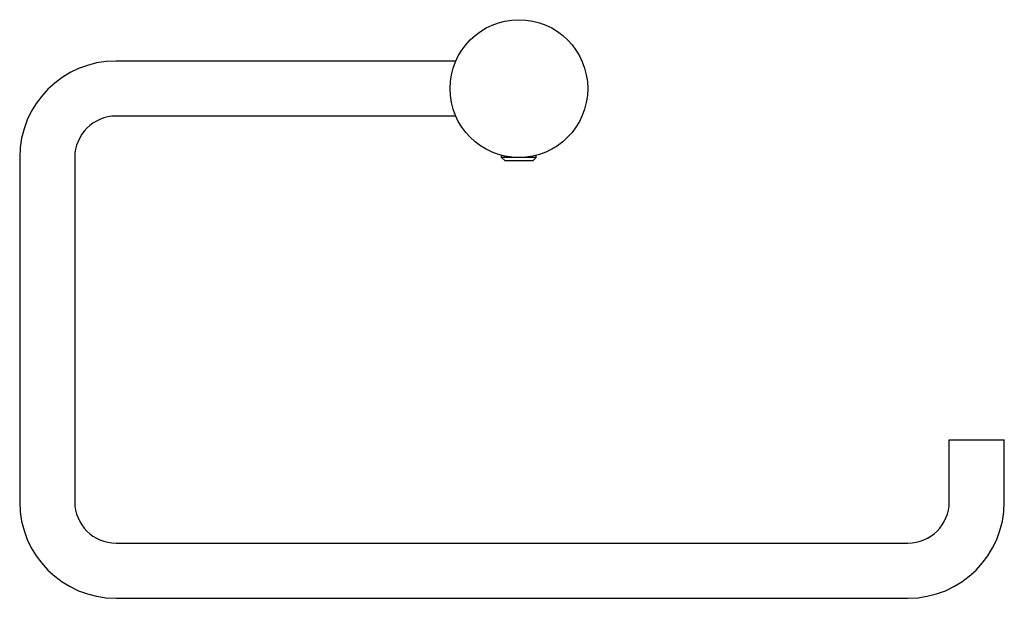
# Model space of a CAD drawing. Header units: millimetres. Extents: x 3712.526 to 3712.669, y 1385.449 to 1385.533.
import ezdxf

# ---------------------------------------------------------------- set-up
doc = ezdxf.new("R2010")
doc.units = ezdxf.units.MM
doc.layers.add('Sanindusa', color=3, linetype='Continuous')

msp = doc.modelspace()

# ---------------------------------------------------------------- linework, layer by layer
at = {"layer": 'Sanindusa'}
for p, q in [((3712.58927, 1385.52737), (3712.53993, 1385.52737)), ((3712.58927, 1385.51937), (3712.53993, 1385.51937)), ((3712.52593, 1385.51337), (3712.52593, 1385.46337)), ((3712.53393, 1385.51337), (3712.53393, 1385.46337)), ((3712.59593, 1385.51336), (3712.59593, 1385.51368)), ((3712.59642, 1385.51287), (3712.59593, 1385.51336)), ((3712.596, 1385.51336), (3712.59593, 1385.51336)), ((3712.60093, 1385.51336), (3712.596, 1385.51336)), ((3712.59648, 1385.51287), (3712.59642, 1385.51287)), ((3712.60044, 1385.51287), (3712.59648, 1385.51287)), ((3712.60044, 1385.51287), (3712.60093, 1385.51336)), ((3712.60093, 1385.51336), (3712.60093, 1385.51368)), ((3712.66093, 1385.46337), (3712.66093, 1385.47237)), ((3712.66093, 1385.47237), (3712.66493, 1385.47237)), ((3712.66493, 1385.47237), (3712.66893, 1385.47237)), ((3712.66893, 1385.46337), (3712.66893, 1385.47237)), ((3712.53993, 1385.45737), (3712.65493, 1385.45737)), ((3712.53993, 1385.44937), (3712.65493, 1385.44937))]:
    msp.add_line(p, q, dxfattribs=at)
msp.add_circle((3712.59843, 1385.52337), 0.01, dxfattribs=at)
for centre, radius, start, end in [((3712.53993, 1385.51337), 0.014, 90, 180), ((3712.53993, 1385.51337), 0.006, 90, 180), ((3712.53993, 1385.46337), 0.014, 180, 270), ((3712.53993, 1385.46337), 0.006, 180, 270), ((3712.65493, 1385.46337), 0.014, 270, 0), ((3712.65493, 1385.46337), 0.006, 270, 0)]:
    msp.add_arc(centre, radius, start, end, dxfattribs=at)

doc.saveas('drawing.dxf')
